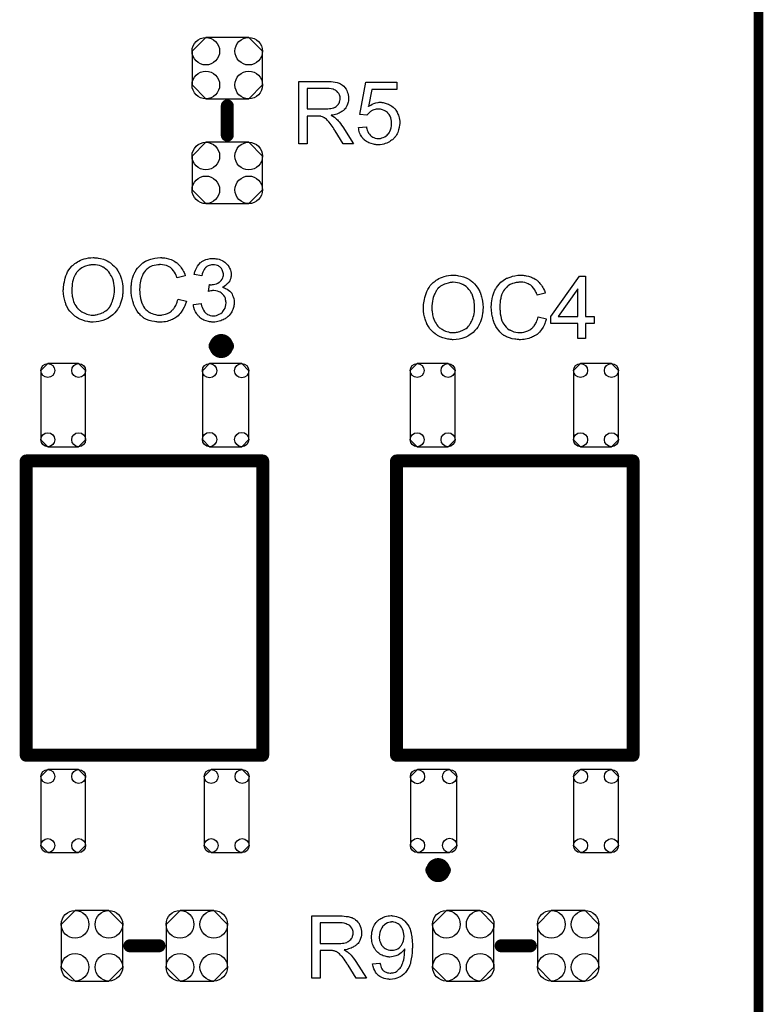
# Model space of a CAD drawing. Extents: x -0.07 to 0.95, y -0.15 to 2.1.
# Tile 10 of 11: x 0.5 to 0.95, y 0.96 to 1.56. Entities that reach past the tile are written whole.
import ezdxf

# ---------------------------------------------------------------- set-up
doc = ezdxf.new("R2010")
doc.units = 0
doc.layers.get('0').update_dxf_attribs({"linetype": 'CONTINUOUS'})
for name, color, linetype in [('gko', 6, 'CONTINUOUS'), ('gto', 2, 'CONTINUOUS'), ('gts', 1, 'CONTINUOUS')]:
    doc.layers.add(name, color=color, linetype=linetype)

# ---------------------------------------------------------------- blocks, each defined once
blk = doc.blocks.new('D79')
at = {"const_width": 0.00395}
blk.add_lwpolyline([(-0.001975, 0, 1), (0.001975, 0, 1)], format="xyb", close=True, dxfattribs=at)
blk = doc.blocks.new('D13')
at = {"const_width": 0.004}
blk.add_lwpolyline([(-0.002, 0, 1), (0.002, 0, 1)], format="xyb", close=True, dxfattribs=at)
blk = doc.blocks.new('D82')
blk.add_lwpolyline([(-0.0189, 0.0132), (-0.0189, -0.0132), (-0.0104, -0.0217), (0.0104, -0.0217), (0.0189, -0.0132), (0.0189, 0.0132), (0.0104, 0.0217), (-0.0104, 0.0217)], close=True)
for centre in [(-0.0104, 0.0132), (0.0104, 0.0132), (-0.0104, -0.0132), (0.0104, -0.0132)]:
    blk.add_circle(centre, 0.0085)
blk = doc.blocks.new('D84')
blk.add_lwpolyline([(-0.0132, -0.0189), (0.0132, -0.0189), (0.0217, -0.0104), (0.0217, 0.0104), (0.0132, 0.0189), (-0.0132, 0.0189), (-0.0217, 0.0104), (-0.0217, -0.0104)], close=True)
for centre in [(-0.0132, 0.0104), (0.0132, 0.0104), (-0.0132, -0.0104), (0.0132, -0.0104)]:
    blk.add_circle(centre, 0.0085)
blk = doc.blocks.new('D87')
blk.add_lwpolyline([(0.0138, -0.0213), (0.0138, 0.0213), (0.0095, 0.0256), (-0.0095, 0.0256), (-0.0138, 0.0213), (-0.0138, -0.0213), (-0.0095, -0.0256), (0.0095, -0.0256)], close=True)
for centre in [(-0.0095, 0.0213), (0.0095, 0.0213), (-0.0095, -0.0213), (0.0095, -0.0213)]:
    blk.add_circle(centre, 0.0043)
blk = doc.blocks.new('D88')
blk.add_lwpolyline([(0.0143, -0.0212), (0.0143, 0.0212), (0.0099, 0.0256), (-0.0099, 0.0256), (-0.0143, 0.0212), (-0.0143, -0.0212), (-0.0099, -0.0256), (0.0099, -0.0256)], close=True)
for centre in [(-0.0099, 0.0212), (0.0099, 0.0212), (-0.0099, -0.0212), (0.0099, -0.0212)]:
    blk.add_circle(centre, 0.0044)

msp = doc.modelspace()

# ---------------------------------------------------------------- linework, layer by layer
at = {"layer": 'gko', "color": 6, "const_width": 0.006}
msp.add_lwpolyline([(0.95, -0.05), (0.95, 2.01)], dxfattribs=at)
at = {"layer": 'gto', "color": 2}
for points in [[(0.6853, 1.5254), (0.6858, 1.5254), (0.6869, 1.5253), (0.6881, 1.5251), (0.6895, 1.525), (0.6907, 1.5247), (0.6913, 1.5245), (0.6918, 1.5244), (0.6919, 1.5244), (0.6919, 1.5243), (0.6923, 1.5241), (0.6928, 1.5239), (0.6934, 1.5235), (0.694, 1.523), (0.6948, 1.5224), (0.6954, 1.5216), (0.6961, 1.5207), (0.6961, 1.5206), (0.6961, 1.5206), (0.6964, 1.5202), (0.6966, 1.5197), (0.6969, 1.519), (0.6972, 1.5181), (0.6975, 1.5171), (0.6976, 1.5161), (0.6977, 1.5149), (0.6977, 1.5149), (0.6977, 1.5148), (0.6977, 1.5145), (0.6976, 1.5143), (0.6976, 1.5139), (0.6976, 1.5135), (0.6974, 1.5125), (0.697, 1.5114), (0.6966, 1.5103), (0.6959, 1.5091), (0.6955, 1.5085), (0.695, 1.508), (0.695, 1.5079), (0.6949, 1.5079), (0.6948, 1.5077), (0.6945, 1.5075), (0.6942, 1.5073), (0.6939, 1.5071), (0.6935, 1.5068), (0.693, 1.5065), (0.6925, 1.5062), (0.6919, 1.5059), (0.6912, 1.5056), (0.6905, 1.5053), (0.6896, 1.5051), (0.6888, 1.5048), (0.6879, 1.5046), (0.6869, 1.5045), (0.687, 1.5044), (0.6872, 1.5043), (0.6875, 1.5041), (0.688, 1.5039), (0.689, 1.5033), (0.6895, 1.5029), (0.6899, 1.5025), (0.69, 1.5024), (0.6903, 1.5022), (0.6908, 1.5017), (0.6913, 1.5012), (0.6919, 1.5004), (0.6926, 1.4995), (0.6934, 1.4985), (0.6941, 1.4974), (0.7007, 1.487), (0.6944, 1.487), (0.6894, 1.495), (0.6894, 1.495), (0.6893, 1.4952), (0.6891, 1.4953), (0.689, 1.4955), (0.6886, 1.4962), (0.6881, 1.4969), (0.6875, 1.4978), (0.6869, 1.4987), (0.6863, 1.4995), (0.6857, 1.5003), (0.6856, 1.5003), (0.6855, 1.5005), (0.6852, 1.5009), (0.6848, 1.5013), (0.684, 1.5021), (0.6835, 1.5025), (0.6831, 1.5028), (0.683, 1.5029), (0.6829, 1.5029), (0.6827, 1.503), (0.6824, 1.5032), (0.682, 1.5034), (0.6817, 1.5035), (0.6808, 1.5038), (0.6807, 1.5038), (0.6806, 1.5039), (0.6804, 1.5039), (0.6801, 1.5039), (0.6797, 1.504), (0.6793, 1.504), (0.6787, 1.504), (0.6721, 1.504), (0.6721, 1.487), (0.667, 1.487), (0.667, 1.5254), (0.6848, 1.5254), (0.6853, 1.5254)], [(0.7274, 1.5204), (0.712, 1.5204), (0.71, 1.51), (0.71, 1.5101), (0.7101, 1.5101), (0.7103, 1.5103), (0.7106, 1.5104), (0.7109, 1.5106), (0.7113, 1.5108), (0.7122, 1.5113), (0.7133, 1.5117), (0.7145, 1.5121), (0.7158, 1.5124), (0.7165, 1.5125), (0.7177, 1.5125), (0.7181, 1.5124), (0.7185, 1.5124), (0.719, 1.5123), (0.7196, 1.5122), (0.7202, 1.512), (0.7215, 1.5116), (0.7222, 1.5114), (0.7229, 1.511), (0.7237, 1.5106), (0.7244, 1.5101), (0.7251, 1.5096), (0.7257, 1.509), (0.7258, 1.5089), (0.7259, 1.5088), (0.7261, 1.5086), (0.7263, 1.5084), (0.7266, 1.508), (0.7268, 1.5076), (0.7272, 1.5071), (0.7275, 1.5065), (0.7278, 1.5059), (0.7281, 1.5053), (0.7284, 1.5045), (0.7287, 1.5037), (0.7289, 1.5029), (0.729, 1.5019), (0.7292, 1.501), (0.7292, 1.5), (0.7292, 1.4999), (0.7292, 1.4998), (0.7292, 1.4995), (0.7292, 1.4991), (0.7291, 1.4987), (0.729, 1.4982), (0.7289, 1.4975), (0.7288, 1.4969), (0.7285, 1.4955), (0.7279, 1.494), (0.7276, 1.4932), (0.7272, 1.4925), (0.7267, 1.4917), (0.7262, 1.491), (0.7261, 1.4909), (0.726, 1.4908), (0.7258, 1.4906), (0.7255, 1.4903), (0.7251, 1.4899), (0.7247, 1.4895), (0.7241, 1.4891), (0.7235, 1.4887), (0.7228, 1.4882), (0.7221, 1.4878), (0.7212, 1.4874), (0.7203, 1.4871), (0.7194, 1.4868), (0.7183, 1.4866), (0.7172, 1.4864), (0.7161, 1.4863), (0.7156, 1.4863), (0.7152, 1.4864), (0.7147, 1.4864), (0.7142, 1.4865), (0.7136, 1.4866), (0.713, 1.4867), (0.7116, 1.4871), (0.7102, 1.4876), (0.7095, 1.4879), (0.7088, 1.4883), (0.7081, 1.4887), (0.7075, 1.4892), (0.7074, 1.4893), (0.7073, 1.4893), (0.7072, 1.4896), (0.707, 1.4898), (0.7067, 1.4901), (0.7064, 1.4904), (0.7061, 1.4908), (0.7058, 1.4913), (0.7055, 1.4918), (0.7051, 1.4924), (0.7045, 1.4938), (0.704, 1.4953), (0.7039, 1.4962), (0.7037, 1.497), (0.7087, 1.4974), (0.7087, 1.4974), (0.7087, 1.4973), (0.7087, 1.4971), (0.7088, 1.4968), (0.709, 1.4962), (0.7092, 1.4954), (0.7095, 1.4945), (0.71, 1.4936), (0.7105, 1.4928), (0.7112, 1.492), (0.7113, 1.4919), (0.7115, 1.4917), (0.712, 1.4914), (0.7126, 1.4911), (0.7132, 1.4908), (0.7141, 1.4905), (0.715, 1.4903), (0.7161, 1.4902), (0.7164, 1.4902), (0.7166, 1.4903), (0.7173, 1.4903), (0.7181, 1.4906), (0.719, 1.4908), (0.7199, 1.4913), (0.7209, 1.4919), (0.7214, 1.4923), (0.7218, 1.4928), (0.7219, 1.4928), (0.7219, 1.4929), (0.7221, 1.493), (0.7222, 1.4932), (0.7226, 1.4938), (0.7231, 1.4946), (0.7234, 1.4955), (0.7238, 1.4967), (0.7241, 1.4981), (0.7242, 1.4988), (0.7242, 1.4996), (0.7242, 1.4997), (0.7242, 1.4998), (0.7242, 1.5), (0.7242, 1.5003), (0.7242, 1.5006), (0.7241, 1.501), (0.7239, 1.5019), (0.7237, 1.5029), (0.7233, 1.504), (0.7227, 1.505), (0.7219, 1.5059), (0.7219, 1.506), (0.7218, 1.506), (0.7216, 1.5063), (0.7211, 1.5067), (0.7204, 1.5071), (0.7195, 1.5075), (0.7185, 1.5079), (0.7173, 1.5082), (0.7167, 1.5083), (0.7156, 1.5083), (0.7152, 1.5083), (0.7146, 1.5082), (0.714, 1.508), (0.7133, 1.5079), (0.7126, 1.5076), (0.7118, 1.5073), (0.7118, 1.5072), (0.7116, 1.5071), (0.7112, 1.5068), (0.7108, 1.5065), (0.7103, 1.5061), (0.7099, 1.5056), (0.7094, 1.5051), (0.709, 1.5045), (0.7046, 1.5051), (0.7083, 1.5249), (0.7274, 1.5249), (0.7274, 1.5204)], [(0.6842, 1.5211), (0.6721, 1.5211), (0.6721, 1.5084), (0.6835, 1.5084), (0.6842, 1.5085), (0.685, 1.5085), (0.6859, 1.5086), (0.6868, 1.5087), (0.6876, 1.5089), (0.6884, 1.5091), (0.6885, 1.5091), (0.6888, 1.5093), (0.6891, 1.5094), (0.6895, 1.5096), (0.69, 1.51), (0.6905, 1.5104), (0.691, 1.5109), (0.6914, 1.5114), (0.6915, 1.5115), (0.6916, 1.5117), (0.6918, 1.512), (0.692, 1.5125), (0.6921, 1.513), (0.6923, 1.5135), (0.6924, 1.5142), (0.6925, 1.5149), (0.6925, 1.5149), (0.6925, 1.515), (0.6924, 1.5153), (0.6924, 1.5158), (0.6923, 1.5165), (0.692, 1.5171), (0.6916, 1.5179), (0.6911, 1.5186), (0.6905, 1.5194), (0.6904, 1.5194), (0.6901, 1.5196), (0.6896, 1.5199), (0.6889, 1.5202), (0.6881, 1.5206), (0.687, 1.5209), (0.6857, 1.5211), (0.6842, 1.5211)], [(0.5413, 1.4168), (0.5418, 1.4168), (0.5423, 1.4168), (0.5429, 1.4167), (0.5436, 1.4166), (0.545, 1.4163), (0.5467, 1.4158), (0.5483, 1.4152), (0.5491, 1.4148), (0.55, 1.4143), (0.55, 1.4143), (0.5501, 1.4142), (0.5504, 1.4141), (0.5507, 1.4139), (0.551, 1.4136), (0.5515, 1.4133), (0.5524, 1.4125), (0.5534, 1.4115), (0.5545, 1.4103), (0.5556, 1.4088), (0.5565, 1.4072), (0.5565, 1.4072), (0.5566, 1.407), (0.5567, 1.4068), (0.5568, 1.4064), (0.557, 1.406), (0.5572, 1.4055), (0.5574, 1.4049), (0.5576, 1.4042), (0.5578, 1.4035), (0.558, 1.4027), (0.5582, 1.4018), (0.5584, 1.401), (0.5586, 1.399), (0.5587, 1.3969), (0.5587, 1.3968), (0.5587, 1.3966), (0.5587, 1.3963), (0.5587, 1.3959), (0.5587, 1.3954), (0.5586, 1.3948), (0.5585, 1.3941), (0.5585, 1.3934), (0.5582, 1.3918), (0.5577, 1.39), (0.5571, 1.3882), (0.5568, 1.3874), (0.5564, 1.3865), (0.5564, 1.3864), (0.5562, 1.3862), (0.5561, 1.386), (0.5559, 1.3857), (0.5557, 1.3853), (0.5554, 1.3849), (0.5546, 1.3839), (0.5537, 1.3828), (0.5526, 1.3816), (0.5512, 1.3805), (0.5497, 1.3795), (0.5496, 1.3795), (0.5495, 1.3794), (0.5493, 1.3793), (0.5489, 1.3791), (0.5485, 1.3789), (0.5481, 1.3788), (0.5475, 1.3785), (0.5469, 1.3783), (0.5463, 1.3781), (0.5455, 1.3779), (0.5439, 1.3775), (0.5422, 1.3773), (0.5404, 1.3771), (0.5398, 1.3771), (0.5395, 1.3772), (0.539, 1.3772), (0.5384, 1.3773), (0.5378, 1.3774), (0.5371, 1.3775), (0.5356, 1.3778), (0.534, 1.3783), (0.5323, 1.3789), (0.5315, 1.3793), (0.5307, 1.3798), (0.5306, 1.3798), (0.5305, 1.3799), (0.5303, 1.38), (0.5299, 1.3803), (0.5296, 1.3805), (0.5292, 1.3808), (0.5283, 1.3816), (0.5272, 1.3826), (0.5261, 1.3839), (0.5251, 1.3852), (0.5242, 1.3869), (0.5242, 1.3869), (0.5241, 1.3871), (0.5239, 1.3873), (0.5238, 1.3876), (0.5237, 1.3881), (0.5235, 1.3886), (0.5233, 1.3891), (0.5231, 1.3897), (0.5229, 1.3905), (0.5227, 1.3912), (0.5223, 1.3929), (0.5221, 1.3946), (0.522, 1.3965), (0.522, 1.3965), (0.522, 1.3966), (0.522, 1.3969), (0.5221, 1.3974), (0.5221, 1.3981), (0.5222, 1.3988), (0.5223, 1.3998), (0.5224, 1.4008), (0.5227, 1.402), (0.5229, 1.4031), (0.5232, 1.4043), (0.5237, 1.4056), (0.5242, 1.4068), (0.5247, 1.4081), (0.5254, 1.4093), (0.5262, 1.4104), (0.5271, 1.4114), (0.5272, 1.4115), (0.5273, 1.4117), (0.5277, 1.4119), (0.5281, 1.4123), (0.5285, 1.4127), (0.5292, 1.4132), (0.5299, 1.4137), (0.5307, 1.4142), (0.5316, 1.4147), (0.5326, 1.4152), (0.5337, 1.4156), (0.5349, 1.4161), (0.5362, 1.4164), (0.5375, 1.4167), (0.5389, 1.4168), (0.5404, 1.4169), (0.5409, 1.4169), (0.5413, 1.4168)], [(0.5828, 1.4168), (0.5833, 1.4168), (0.5839, 1.4167), (0.5845, 1.4167), (0.5853, 1.4165), (0.5868, 1.4162), (0.5884, 1.4157), (0.5893, 1.4153), (0.59, 1.4149), (0.5908, 1.4144), (0.5916, 1.4139), (0.5917, 1.4139), (0.5918, 1.4138), (0.592, 1.4137), (0.5923, 1.4134), (0.5925, 1.4131), (0.5929, 1.4127), (0.5933, 1.4123), (0.5938, 1.4118), (0.5942, 1.4113), (0.5946, 1.4106), (0.5951, 1.4099), (0.5956, 1.4092), (0.596, 1.4084), (0.5964, 1.4076), (0.5968, 1.4067), (0.5971, 1.4057), (0.5921, 1.4045), (0.5921, 1.4046), (0.592, 1.4047), (0.5919, 1.4049), (0.5918, 1.4052), (0.5917, 1.4055), (0.5915, 1.4059), (0.5911, 1.4068), (0.5905, 1.4078), (0.5899, 1.4088), (0.589, 1.4098), (0.5882, 1.4106), (0.588, 1.4107), (0.5877, 1.4109), (0.5872, 1.4112), (0.5864, 1.4116), (0.5855, 1.4119), (0.5844, 1.4123), (0.5832, 1.4125), (0.5818, 1.4126), (0.5813, 1.4126), (0.5811, 1.4125), (0.5807, 1.4125), (0.5802, 1.4124), (0.5792, 1.4123), (0.578, 1.4121), (0.5768, 1.4117), (0.5755, 1.4111), (0.5743, 1.4104), (0.5743, 1.4104), (0.5742, 1.4103), (0.5738, 1.41), (0.5733, 1.4096), (0.5727, 1.4089), (0.572, 1.4081), (0.5713, 1.4071), (0.5707, 1.4059), (0.5702, 1.4047), (0.5702, 1.4046), (0.5701, 1.4045), (0.5701, 1.4043), (0.57, 1.4041), (0.5699, 1.4037), (0.5698, 1.4033), (0.5696, 1.4024), (0.5694, 1.4013), (0.5692, 1.4001), (0.5691, 1.3987), (0.569, 1.3973), (0.569, 1.3972), (0.569, 1.3971), (0.569, 1.3968), (0.569, 1.3965), (0.5691, 1.3961), (0.5691, 1.3956), (0.5691, 1.395), (0.5692, 1.3944), (0.5693, 1.3931), (0.5696, 1.3916), (0.57, 1.3902), (0.5704, 1.3887), (0.5704, 1.3887), (0.5705, 1.3886), (0.5706, 1.3884), (0.5707, 1.3881), (0.571, 1.3875), (0.5715, 1.3867), (0.5721, 1.3858), (0.5729, 1.3849), (0.5738, 1.384), (0.5748, 1.3832), (0.5749, 1.3832), (0.575, 1.3832), (0.5752, 1.3831), (0.5754, 1.383), (0.5757, 1.3829), (0.576, 1.3827), (0.5768, 1.3824), (0.5778, 1.382), (0.5789, 1.3818), (0.5801, 1.3815), (0.5814, 1.3815), (0.5818, 1.3815), (0.5821, 1.3815), (0.5825, 1.3815), (0.5829, 1.3816), (0.5839, 1.3818), (0.585, 1.3821), (0.5862, 1.3825), (0.5874, 1.3831), (0.588, 1.3835), (0.5886, 1.3839), (0.5887, 1.384), (0.5887, 1.384), (0.5889, 1.3842), (0.5891, 1.3844), (0.5893, 1.3846), (0.5896, 1.385), (0.5899, 1.3853), (0.5902, 1.3857), (0.5905, 1.3862), (0.5909, 1.3868), (0.5913, 1.3874), (0.5916, 1.388), (0.5919, 1.3887), (0.5922, 1.3895), (0.5924, 1.3904), (0.5927, 1.3912), (0.5978, 1.39), (0.5978, 1.3899), (0.5977, 1.3897), (0.5976, 1.3894), (0.5974, 1.3889), (0.5973, 1.3884), (0.597, 1.3878), (0.5968, 1.3871), (0.5964, 1.3864), (0.5956, 1.3849), (0.5946, 1.3833), (0.594, 1.3825), (0.5934, 1.3818), (0.5928, 1.3811), (0.592, 1.3804), (0.5919, 1.3804), (0.5918, 1.3803), (0.5915, 1.3801), (0.5913, 1.3799), (0.5908, 1.3796), (0.5904, 1.3794), (0.5898, 1.3791), (0.5892, 1.3788), (0.5884, 1.3785), (0.5877, 1.3782), (0.5868, 1.3779), (0.5859, 1.3776), (0.585, 1.3774), (0.584, 1.3773), (0.5829, 1.3772), (0.5818, 1.3771), (0.5812, 1.3771), (0.5808, 1.3772), (0.5803, 1.3772), (0.5797, 1.3773), (0.579, 1.3774), (0.5782, 1.3775), (0.5766, 1.3778), (0.5749, 1.3782), (0.5733, 1.3788), (0.5725, 1.3792), (0.5717, 1.3796), (0.5717, 1.3797), (0.5716, 1.3798), (0.5713, 1.3799), (0.5711, 1.3801), (0.5708, 1.3804), (0.5704, 1.3807), (0.57, 1.3811), (0.5695, 1.3815), (0.5691, 1.382), (0.5686, 1.3825), (0.5676, 1.3838), (0.5666, 1.3853), (0.5658, 1.387), (0.5658, 1.387), (0.5657, 1.3872), (0.5656, 1.3875), (0.5655, 1.3878), (0.5653, 1.3882), (0.5652, 1.3888), (0.565, 1.3894), (0.5648, 1.3901), (0.5646, 1.3908), (0.5644, 1.3916), (0.5641, 1.3934), (0.5639, 1.3953), (0.5638, 1.3973), (0.5638, 1.3973), (0.5638, 1.3976), (0.5638, 1.3979), (0.5638, 1.3983), (0.5638, 1.3988), (0.5639, 1.3994), (0.564, 1.4001), (0.5641, 1.4008), (0.5643, 1.4025), (0.5647, 1.4042), (0.5653, 1.406), (0.5661, 1.4077), (0.5661, 1.4078), (0.5662, 1.4079), (0.5663, 1.4082), (0.5665, 1.4084), (0.5667, 1.4088), (0.567, 1.4093), (0.5677, 1.4103), (0.5687, 1.4114), (0.5698, 1.4125), (0.5711, 1.4136), (0.5726, 1.4146), (0.5726, 1.4146), (0.5728, 1.4147), (0.573, 1.4148), (0.5733, 1.4149), (0.5737, 1.4151), (0.5742, 1.4153), (0.5747, 1.4155), (0.5753, 1.4157), (0.576, 1.4159), (0.5767, 1.4162), (0.5783, 1.4165), (0.5801, 1.4168), (0.5819, 1.4169), (0.5824, 1.4169), (0.5828, 1.4168)], [(0.6153, 1.4163), (0.616, 1.4162), (0.6169, 1.4161), (0.6179, 1.4158), (0.6189, 1.4154), (0.6199, 1.415), (0.62, 1.415), (0.62, 1.4149), (0.6203, 1.4148), (0.6208, 1.4144), (0.6214, 1.4141), (0.6221, 1.4135), (0.6227, 1.4129), (0.6234, 1.4122), (0.624, 1.4113), (0.624, 1.4112), (0.6242, 1.4109), (0.6244, 1.4104), (0.6247, 1.4098), (0.625, 1.4091), (0.6252, 1.4083), (0.6253, 1.4073), (0.6254, 1.4064), (0.6254, 1.4063), (0.6254, 1.4059), (0.6253, 1.4055), (0.6252, 1.4049), (0.6251, 1.4042), (0.6248, 1.4034), (0.6245, 1.4026), (0.624, 1.4018), (0.624, 1.4017), (0.6238, 1.4015), (0.6235, 1.4011), (0.623, 1.4007), (0.6225, 1.4002), (0.6218, 1.3996), (0.621, 1.3991), (0.6201, 1.3986), (0.6201, 1.3986), (0.6202, 1.3986), (0.6204, 1.3985), (0.6206, 1.3985), (0.6212, 1.3982), (0.622, 1.3979), (0.6229, 1.3975), (0.6238, 1.3969), (0.6246, 1.3962), (0.6254, 1.3953), (0.6255, 1.3952), (0.6257, 1.3949), (0.626, 1.3944), (0.6263, 1.3936), (0.6267, 1.3927), (0.627, 1.3917), (0.6272, 1.3905), (0.6273, 1.3891), (0.6273, 1.3891), (0.6273, 1.3889), (0.6273, 1.3886), (0.6272, 1.3883), (0.6272, 1.3879), (0.6271, 1.3874), (0.627, 1.3868), (0.6268, 1.3862), (0.6264, 1.3849), (0.6261, 1.3841), (0.6257, 1.3835), (0.6253, 1.3828), (0.6248, 1.382), (0.6242, 1.3813), (0.6236, 1.3806), (0.6235, 1.3806), (0.6234, 1.3805), (0.6232, 1.3803), (0.6229, 1.3801), (0.6226, 1.3798), (0.6221, 1.3795), (0.6216, 1.3792), (0.621, 1.3789), (0.6204, 1.3786), (0.6197, 1.3783), (0.619, 1.378), (0.6181, 1.3777), (0.6172, 1.3775), (0.6163, 1.3773), (0.6154, 1.3772), (0.6143, 1.3771), (0.6138, 1.3771), (0.6135, 1.3772), (0.613, 1.3773), (0.6125, 1.3773), (0.612, 1.3774), (0.6114, 1.3775), (0.61, 1.3779), (0.6086, 1.3784), (0.6079, 1.3788), (0.6072, 1.3791), (0.6066, 1.3796), (0.6059, 1.3801), (0.6059, 1.3802), (0.6058, 1.3803), (0.6056, 1.3805), (0.6054, 1.3807), (0.6051, 1.381), (0.6049, 1.3814), (0.6045, 1.3818), (0.6042, 1.3823), (0.6039, 1.3828), (0.6035, 1.3834), (0.6029, 1.3847), (0.6024, 1.3862), (0.6023, 1.3871), (0.6021, 1.388), (0.6069, 1.3886), (0.6069, 1.3885), (0.6069, 1.3884), (0.607, 1.3882), (0.607, 1.3879), (0.6071, 1.3876), (0.6072, 1.3872), (0.6075, 1.3864), (0.6079, 1.3854), (0.6084, 1.3844), (0.6089, 1.3835), (0.6096, 1.3828), (0.6097, 1.3827), (0.6099, 1.3825), (0.6104, 1.3822), (0.6109, 1.3819), (0.6116, 1.3816), (0.6124, 1.3813), (0.6134, 1.3811), (0.6144, 1.381), (0.6147, 1.381), (0.6149, 1.3811), (0.6155, 1.3811), (0.6163, 1.3813), (0.6172, 1.3816), (0.6181, 1.382), (0.6191, 1.3825), (0.62, 1.3833), (0.6201, 1.3834), (0.6203, 1.3837), (0.6207, 1.3842), (0.6211, 1.3849), (0.6216, 1.3857), (0.6219, 1.3867), (0.6222, 1.3878), (0.6223, 1.389), (0.6223, 1.3891), (0.6223, 1.3892), (0.6223, 1.3894), (0.6222, 1.3896), (0.6222, 1.3902), (0.622, 1.3909), (0.6218, 1.3918), (0.6214, 1.3927), (0.6208, 1.3936), (0.6201, 1.3944), (0.62, 1.3945), (0.6197, 1.3947), (0.6193, 1.3951), (0.6187, 1.3955), (0.6179, 1.3958), (0.617, 1.3962), (0.6159, 1.3964), (0.6147, 1.3965), (0.6142, 1.3965), (0.6139, 1.3965), (0.6134, 1.3964), (0.6128, 1.3963), (0.6121, 1.3962), (0.6114, 1.396), (0.612, 1.4002), (0.6122, 1.4002), (0.6125, 1.4001), (0.6132, 1.4001), (0.6138, 1.4002), (0.6145, 1.4003), (0.6154, 1.4005), (0.6163, 1.4008), (0.6172, 1.4012), (0.6181, 1.4017), (0.6182, 1.4017), (0.6182, 1.4017), (0.6185, 1.402), (0.6189, 1.4023), (0.6193, 1.4028), (0.6198, 1.4036), (0.6202, 1.4044), (0.6205, 1.4053), (0.6206, 1.4059), (0.6206, 1.4065), (0.6206, 1.4066), (0.6206, 1.4066), (0.6206, 1.4069), (0.6205, 1.4074), (0.6203, 1.408), (0.6201, 1.4087), (0.6198, 1.4094), (0.6194, 1.4101), (0.6188, 1.4108), (0.6187, 1.4108), (0.6185, 1.4111), (0.6181, 1.4113), (0.6176, 1.4117), (0.6169, 1.4119), (0.6161, 1.4122), (0.6152, 1.4124), (0.6142, 1.4125), (0.6138, 1.4125), (0.6133, 1.4124), (0.6126, 1.4123), (0.6119, 1.4121), (0.6112, 1.4118), (0.6104, 1.4113), (0.6097, 1.4108), (0.6096, 1.4107), (0.6094, 1.4104), (0.6091, 1.4101), (0.6087, 1.4095), (0.6083, 1.4088), (0.6079, 1.4079), (0.6076, 1.4068), (0.6074, 1.4056), (0.6026, 1.4064), (0.6026, 1.4065), (0.6027, 1.4067), (0.6028, 1.4069), (0.6028, 1.4072), (0.6029, 1.4076), (0.6031, 1.4081), (0.6034, 1.4091), (0.604, 1.4103), (0.6046, 1.4116), (0.6055, 1.4127), (0.6065, 1.4138), (0.6066, 1.4138), (0.6067, 1.4139), (0.6069, 1.414), (0.6071, 1.4142), (0.6074, 1.4144), (0.6077, 1.4146), (0.6081, 1.4148), (0.6086, 1.4151), (0.6097, 1.4156), (0.611, 1.416), (0.6125, 1.4163), (0.6133, 1.4164), (0.6147, 1.4164), (0.6153, 1.4163)], [(0.5404, 1.4125), (0.5399, 1.4125), (0.5395, 1.4124), (0.539, 1.4124), (0.5385, 1.4123), (0.5379, 1.4122), (0.5372, 1.4121), (0.5358, 1.4116), (0.535, 1.4113), (0.5342, 1.4109), (0.5334, 1.4105), (0.5326, 1.41), (0.5318, 1.4094), (0.5311, 1.4088), (0.531, 1.4087), (0.5309, 1.4086), (0.5308, 1.4084), (0.5305, 1.4081), (0.5302, 1.4077), (0.5299, 1.4072), (0.5295, 1.4066), (0.5292, 1.4058), (0.5288, 1.4051), (0.5284, 1.4041), (0.5281, 1.4031), (0.5278, 1.402), (0.5275, 1.4008), (0.5274, 1.3994), (0.5273, 1.398), (0.5272, 1.3964), (0.5272, 1.3963), (0.5272, 1.3961), (0.5272, 1.3957), (0.5273, 1.3952), (0.5273, 1.3947), (0.5274, 1.394), (0.5275, 1.3932), (0.5277, 1.3925), (0.5281, 1.3907), (0.5284, 1.3898), (0.5288, 1.3889), (0.5292, 1.388), (0.5297, 1.3871), (0.5303, 1.3862), (0.5309, 1.3855), (0.531, 1.3854), (0.5311, 1.3853), (0.5313, 1.3851), (0.5316, 1.3849), (0.532, 1.3845), (0.5324, 1.3842), (0.5329, 1.3839), (0.5335, 1.3835), (0.5342, 1.3831), (0.5349, 1.3828), (0.5357, 1.3824), (0.5365, 1.3821), (0.5374, 1.3819), (0.5383, 1.3816), (0.5393, 1.3815), (0.5403, 1.3815), (0.5406, 1.3815), (0.5409, 1.3815), (0.5413, 1.3815), (0.5418, 1.3816), (0.5423, 1.3817), (0.543, 1.3818), (0.5436, 1.382), (0.5444, 1.3822), (0.5451, 1.3825), (0.546, 1.3828), (0.5468, 1.3831), (0.5475, 1.3836), (0.5483, 1.3841), (0.5491, 1.3847), (0.5498, 1.3855), (0.5499, 1.3855), (0.55, 1.3856), (0.5501, 1.3859), (0.5504, 1.3862), (0.5507, 1.3866), (0.551, 1.3871), (0.5513, 1.3877), (0.5517, 1.3884), (0.552, 1.3892), (0.5524, 1.3901), (0.5526, 1.391), (0.553, 1.392), (0.5532, 1.3931), (0.5534, 1.3944), (0.5535, 1.3956), (0.5535, 1.397), (0.5535, 1.397), (0.5535, 1.3972), (0.5535, 1.3974), (0.5535, 1.3977), (0.5535, 1.3981), (0.5535, 1.3986), (0.5534, 1.3991), (0.5533, 1.3997), (0.5531, 1.401), (0.5529, 1.4023), (0.5525, 1.4038), (0.5519, 1.4051), (0.5519, 1.4052), (0.5519, 1.4053), (0.5517, 1.4054), (0.5516, 1.4057), (0.5512, 1.4063), (0.5507, 1.4071), (0.5501, 1.408), (0.5493, 1.4089), (0.5483, 1.4098), (0.5473, 1.4106), (0.5472, 1.4106), (0.5471, 1.4107), (0.547, 1.4107), (0.5467, 1.4109), (0.5464, 1.411), (0.5461, 1.4112), (0.5453, 1.4116), (0.5443, 1.4119), (0.5431, 1.4122), (0.5418, 1.4124), (0.5404, 1.4125)], [(0.763, 1.406), (0.7635, 1.406), (0.764, 1.406), (0.7647, 1.4059), (0.7653, 1.4057), (0.7668, 1.4055), (0.7684, 1.405), (0.77, 1.4044), (0.7709, 1.404), (0.7717, 1.4035), (0.7718, 1.4035), (0.7719, 1.4034), (0.7721, 1.4032), (0.7724, 1.4031), (0.7728, 1.4028), (0.7732, 1.4025), (0.7742, 1.4017), (0.7752, 1.4007), (0.7763, 1.3995), (0.7773, 1.398), (0.7782, 1.3964), (0.7782, 1.3964), (0.7783, 1.3962), (0.7784, 1.396), (0.7785, 1.3956), (0.7788, 1.3952), (0.7789, 1.3947), (0.7792, 1.3941), (0.7794, 1.3934), (0.7795, 1.3927), (0.7798, 1.3919), (0.78, 1.391), (0.7801, 1.3901), (0.7804, 1.3882), (0.7805, 1.3861), (0.7805, 1.386), (0.7805, 1.3858), (0.7805, 1.3855), (0.7804, 1.3851), (0.7804, 1.3846), (0.7804, 1.384), (0.7803, 1.3833), (0.7802, 1.3826), (0.7799, 1.381), (0.7795, 1.3792), (0.7789, 1.3774), (0.7785, 1.3765), (0.7781, 1.3757), (0.7781, 1.3756), (0.778, 1.3754), (0.7779, 1.3752), (0.7777, 1.3749), (0.7774, 1.3745), (0.7772, 1.3741), (0.7764, 1.373), (0.7754, 1.3719), (0.7743, 1.3708), (0.773, 1.3697), (0.7714, 1.3687), (0.7714, 1.3687), (0.7713, 1.3686), (0.771, 1.3684), (0.7707, 1.3683), (0.7703, 1.3681), (0.7698, 1.3679), (0.7693, 1.3677), (0.7687, 1.3675), (0.768, 1.3673), (0.7673, 1.3671), (0.7657, 1.3667), (0.7639, 1.3664), (0.7621, 1.3663), (0.7616, 1.3663), (0.7612, 1.3664), (0.7607, 1.3664), (0.7602, 1.3665), (0.7596, 1.3666), (0.7588, 1.3667), (0.7573, 1.367), (0.7557, 1.3674), (0.7541, 1.3681), (0.7532, 1.3685), (0.7524, 1.3689), (0.7523, 1.369), (0.7522, 1.3691), (0.752, 1.3692), (0.7517, 1.3694), (0.7513, 1.3697), (0.751, 1.37), (0.75, 1.3708), (0.749, 1.3718), (0.7478, 1.373), (0.7469, 1.3744), (0.7459, 1.376), (0.7459, 1.3761), (0.7458, 1.3763), (0.7457, 1.3765), (0.7456, 1.3768), (0.7454, 1.3773), (0.7452, 1.3778), (0.745, 1.3783), (0.7449, 1.3789), (0.7446, 1.3797), (0.7444, 1.3804), (0.7441, 1.382), (0.7439, 1.3838), (0.7437, 1.3856), (0.7437, 1.3857), (0.7437, 1.3858), (0.7437, 1.3861), (0.7438, 1.3866), (0.7438, 1.3873), (0.7439, 1.388), (0.744, 1.389), (0.7442, 1.39), (0.7444, 1.3911), (0.7446, 1.3923), (0.745, 1.3935), (0.7454, 1.3947), (0.7459, 1.396), (0.7465, 1.3972), (0.7472, 1.3985), (0.748, 1.3996), (0.7488, 1.4006), (0.7489, 1.4007), (0.7491, 1.4009), (0.7494, 1.4011), (0.7498, 1.4015), (0.7503, 1.4019), (0.7509, 1.4024), (0.7516, 1.4029), (0.7525, 1.4034), (0.7533, 1.4039), (0.7543, 1.4044), (0.7555, 1.4048), (0.7566, 1.4052), (0.7579, 1.4056), (0.7592, 1.4059), (0.7606, 1.406), (0.7621, 1.4061), (0.7626, 1.4061), (0.763, 1.406)], [(0.7621, 1.4017), (0.7616, 1.4017), (0.7612, 1.4016), (0.7607, 1.4016), (0.7602, 1.4015), (0.7596, 1.4014), (0.7589, 1.4012), (0.7575, 1.4008), (0.7567, 1.4005), (0.756, 1.4001), (0.7551, 1.3997), (0.7543, 1.3992), (0.7536, 1.3986), (0.7528, 1.398), (0.7528, 1.3979), (0.7527, 1.3978), (0.7525, 1.3976), (0.7522, 1.3972), (0.752, 1.3969), (0.7516, 1.3964), (0.7513, 1.3957), (0.7509, 1.395), (0.7506, 1.3943), (0.7502, 1.3933), (0.7498, 1.3923), (0.7496, 1.3912), (0.7493, 1.39), (0.7491, 1.3886), (0.749, 1.3871), (0.749, 1.3856), (0.749, 1.3855), (0.749, 1.3853), (0.749, 1.3849), (0.749, 1.3844), (0.7491, 1.3839), (0.7492, 1.3832), (0.7493, 1.3824), (0.7494, 1.3817), (0.7498, 1.3799), (0.7502, 1.379), (0.7505, 1.378), (0.751, 1.3772), (0.7515, 1.3763), (0.752, 1.3754), (0.7527, 1.3747), (0.7527, 1.3746), (0.7528, 1.3745), (0.7531, 1.3743), (0.7533, 1.374), (0.7537, 1.3737), (0.7542, 1.3734), (0.7547, 1.373), (0.7552, 1.3727), (0.7559, 1.3723), (0.7566, 1.3719), (0.7574, 1.3716), (0.7582, 1.3713), (0.7591, 1.3711), (0.76, 1.3708), (0.761, 1.3707), (0.7621, 1.3707), (0.7623, 1.3707), (0.7626, 1.3707), (0.763, 1.3707), (0.7635, 1.3708), (0.7641, 1.3709), (0.7647, 1.371), (0.7654, 1.3712), (0.7662, 1.3714), (0.7669, 1.3717), (0.7677, 1.3719), (0.7685, 1.3723), (0.7693, 1.3728), (0.77, 1.3733), (0.7708, 1.3739), (0.7715, 1.3747), (0.7716, 1.3747), (0.7717, 1.3748), (0.7719, 1.3751), (0.7722, 1.3754), (0.7724, 1.3758), (0.7727, 1.3763), (0.773, 1.3769), (0.7734, 1.3776), (0.7738, 1.3784), (0.7741, 1.3793), (0.7744, 1.3802), (0.7747, 1.3812), (0.7749, 1.3823), (0.7751, 1.3835), (0.7752, 1.3848), (0.7753, 1.3861), (0.7753, 1.3862), (0.7753, 1.3864), (0.7753, 1.3866), (0.7753, 1.3869), (0.7752, 1.3873), (0.7752, 1.3878), (0.7752, 1.3883), (0.775, 1.3889), (0.7749, 1.3902), (0.7746, 1.3915), (0.7742, 1.393), (0.7737, 1.3943), (0.7737, 1.3944), (0.7736, 1.3945), (0.7735, 1.3946), (0.7734, 1.3949), (0.773, 1.3955), (0.7725, 1.3963), (0.7718, 1.3972), (0.771, 1.3981), (0.77, 1.399), (0.769, 1.3997), (0.7689, 1.3997), (0.7689, 1.3999), (0.7687, 1.3999), (0.7684, 1.4001), (0.7682, 1.4002), (0.7678, 1.4004), (0.767, 1.4007), (0.766, 1.4011), (0.7648, 1.4014), (0.7635, 1.4016), (0.7621, 1.4017)], [(0.8046, 1.406), (0.8051, 1.406), (0.8057, 1.4059), (0.8063, 1.4059), (0.807, 1.4057), (0.8085, 1.4054), (0.8102, 1.4049), (0.811, 1.4045), (0.8118, 1.4041), (0.8126, 1.4036), (0.8133, 1.4031), (0.8134, 1.4031), (0.8135, 1.403), (0.8137, 1.4029), (0.814, 1.4026), (0.8143, 1.4023), (0.8147, 1.4019), (0.8151, 1.4015), (0.8155, 1.401), (0.8159, 1.4005), (0.8164, 1.3998), (0.8169, 1.3991), (0.8173, 1.3984), (0.8177, 1.3976), (0.8182, 1.3967), (0.8185, 1.3959), (0.8188, 1.3949), (0.8138, 1.3937), (0.8138, 1.3938), (0.8138, 1.3939), (0.8137, 1.3941), (0.8136, 1.3944), (0.8134, 1.3947), (0.8133, 1.3951), (0.8128, 1.396), (0.8123, 1.397), (0.8116, 1.398), (0.8108, 1.399), (0.8099, 1.3998), (0.8098, 1.3999), (0.8095, 1.4001), (0.8089, 1.4004), (0.8082, 1.4008), (0.8072, 1.4011), (0.8062, 1.4015), (0.8049, 1.4017), (0.8035, 1.4017), (0.8031, 1.4017), (0.8028, 1.4017), (0.8024, 1.4017), (0.802, 1.4016), (0.8009, 1.4015), (0.7997, 1.4012), (0.7985, 1.4009), (0.7972, 1.4003), (0.7961, 1.3996), (0.796, 1.3996), (0.796, 1.3995), (0.7956, 1.3992), (0.7951, 1.3987), (0.7945, 1.3981), (0.7937, 1.3972), (0.7931, 1.3963), (0.7925, 1.3951), (0.7919, 1.3939), (0.7919, 1.3938), (0.7919, 1.3937), (0.7918, 1.3935), (0.7917, 1.3933), (0.7916, 1.3929), (0.7915, 1.3925), (0.7914, 1.3916), (0.7911, 1.3905), (0.7909, 1.3893), (0.7908, 1.3879), (0.7908, 1.3865), (0.7908, 1.3864), (0.7908, 1.3863), (0.7908, 1.386), (0.7908, 1.3856), (0.7908, 1.3853), (0.7908, 1.3848), (0.7909, 1.3842), (0.7909, 1.3836), (0.7911, 1.3823), (0.7914, 1.3808), (0.7917, 1.3794), (0.7921, 1.3779), (0.7921, 1.3779), (0.7922, 1.3778), (0.7923, 1.3776), (0.7924, 1.3773), (0.7927, 1.3767), (0.7932, 1.3759), (0.7939, 1.375), (0.7946, 1.374), (0.7955, 1.3732), (0.7966, 1.3724), (0.7966, 1.3724), (0.7967, 1.3724), (0.7969, 1.3723), (0.7971, 1.3722), (0.7974, 1.3721), (0.7977, 1.3719), (0.7985, 1.3716), (0.7995, 1.3712), (0.8006, 1.3709), (0.8019, 1.3707), (0.8031, 1.3707), (0.8035, 1.3707), (0.8038, 1.3707), (0.8042, 1.3707), (0.8046, 1.3708), (0.8056, 1.371), (0.8068, 1.3713), (0.808, 1.3717), (0.8092, 1.3723), (0.8098, 1.3727), (0.8103, 1.3731), (0.8104, 1.3732), (0.8105, 1.3732), (0.8106, 1.3734), (0.8108, 1.3735), (0.8111, 1.3738), (0.8113, 1.3742), (0.8117, 1.3745), (0.812, 1.3749), (0.8123, 1.3754), (0.8127, 1.376), (0.813, 1.3765), (0.8133, 1.3772), (0.8136, 1.3779), (0.8139, 1.3787), (0.8142, 1.3795), (0.8144, 1.3804), (0.8195, 1.3792), (0.8195, 1.3791), (0.8194, 1.3789), (0.8193, 1.3785), (0.8192, 1.3781), (0.819, 1.3776), (0.8188, 1.377), (0.8185, 1.3763), (0.8182, 1.3756), (0.8174, 1.374), (0.8164, 1.3725), (0.8158, 1.3717), (0.8152, 1.3709), (0.8145, 1.3703), (0.8137, 1.3696), (0.8137, 1.3696), (0.8136, 1.3694), (0.8133, 1.3693), (0.813, 1.3691), (0.8126, 1.3688), (0.8121, 1.3686), (0.8115, 1.3683), (0.8109, 1.368), (0.8102, 1.3677), (0.8094, 1.3674), (0.8086, 1.3671), (0.8077, 1.3668), (0.8067, 1.3666), (0.8057, 1.3665), (0.8047, 1.3664), (0.8036, 1.3663), (0.803, 1.3663), (0.8025, 1.3664), (0.802, 1.3664), (0.8014, 1.3664), (0.8007, 1.3666), (0.8, 1.3667), (0.7984, 1.3669), (0.7967, 1.3674), (0.795, 1.368), (0.7942, 1.3684), (0.7935, 1.3688), (0.7934, 1.3689), (0.7933, 1.3689), (0.7931, 1.3691), (0.7929, 1.3693), (0.7925, 1.3696), (0.7921, 1.3699), (0.7917, 1.3703), (0.7912, 1.3707), (0.7908, 1.3712), (0.7903, 1.3717), (0.7893, 1.373), (0.7884, 1.3745), (0.7875, 1.3762), (0.7875, 1.3762), (0.7874, 1.3764), (0.7874, 1.3767), (0.7872, 1.377), (0.7871, 1.3774), (0.7869, 1.378), (0.7867, 1.3786), (0.7865, 1.3793), (0.7864, 1.38), (0.7861, 1.3808), (0.7859, 1.3825), (0.7856, 1.3845), (0.7855, 1.3865), (0.7855, 1.3865), (0.7855, 1.3868), (0.7855, 1.3871), (0.7856, 1.3875), (0.7856, 1.388), (0.7856, 1.3886), (0.7857, 1.3893), (0.7858, 1.39), (0.7861, 1.3916), (0.7865, 1.3934), (0.787, 1.3952), (0.7878, 1.3969), (0.7879, 1.397), (0.7879, 1.3971), (0.788, 1.3974), (0.7883, 1.3976), (0.7885, 1.398), (0.7888, 1.3985), (0.7895, 1.3995), (0.7904, 1.4006), (0.7915, 1.4017), (0.7928, 1.4028), (0.7943, 1.4037), (0.7944, 1.4038), (0.7945, 1.4039), (0.7947, 1.404), (0.795, 1.4041), (0.7955, 1.4043), (0.7959, 1.4045), (0.7965, 1.4047), (0.7971, 1.4049), (0.7977, 1.4051), (0.7985, 1.4054), (0.8, 1.4057), (0.8018, 1.406), (0.8036, 1.4061), (0.8042, 1.4061), (0.8046, 1.406)], [(0.8436, 1.3805), (0.8489, 1.3805), (0.8489, 1.3762), (0.8436, 1.3762), (0.8436, 1.367), (0.8389, 1.367), (0.8389, 1.3762), (0.8222, 1.3762), (0.8222, 1.3805), (0.8398, 1.4054), (0.8436, 1.4054), (0.8436, 1.3805)], [(0.8389, 1.3977), (0.8268, 1.3805), (0.8389, 1.3805), (0.8389, 1.3977)], [(0.6933, 1.0114), (0.6938, 1.0114), (0.6949, 1.0113), (0.6961, 1.0111), (0.6975, 1.011), (0.6987, 1.0107), (0.6993, 1.0105), (0.6998, 1.0104), (0.6999, 1.0104), (0.6999, 1.0103), (0.7003, 1.0101), (0.7008, 1.0099), (0.7014, 1.0095), (0.702, 1.009), (0.7028, 1.0084), (0.7034, 1.0076), (0.7041, 1.0067), (0.7041, 1.0066), (0.7041, 1.0066), (0.7044, 1.0062), (0.7046, 1.0057), (0.7049, 1.005), (0.7052, 1.0041), (0.7055, 1.0031), (0.7056, 1.0021), (0.7057, 1.0009), (0.7057, 1.0009), (0.7057, 1.0007), (0.7057, 1.0005), (0.7056, 1.0002), (0.7056, 0.9999), (0.7056, 0.9995), (0.7054, 0.9985), (0.705, 0.9974), (0.7046, 0.9963), (0.7039, 0.9951), (0.7035, 0.9945), (0.703, 0.994), (0.703, 0.9939), (0.7029, 0.9939), (0.7028, 0.9937), (0.7025, 0.9935), (0.7023, 0.9933), (0.7019, 0.9931), (0.7015, 0.9928), (0.701, 0.9925), (0.7005, 0.9922), (0.6999, 0.9919), (0.6992, 0.9916), (0.6985, 0.9913), (0.6976, 0.9911), (0.6968, 0.9908), (0.6959, 0.9906), (0.6949, 0.9905), (0.695, 0.9904), (0.6952, 0.9903), (0.6955, 0.9901), (0.696, 0.9899), (0.697, 0.9893), (0.6975, 0.9889), (0.6979, 0.9885), (0.698, 0.9884), (0.6983, 0.9882), (0.6988, 0.9877), (0.6993, 0.9872), (0.6999, 0.9864), (0.7006, 0.9855), (0.7014, 0.9845), (0.7021, 0.9834), (0.7087, 0.973), (0.7024, 0.973), (0.6974, 0.981), (0.6974, 0.981), (0.6973, 0.9812), (0.6971, 0.9813), (0.697, 0.9815), (0.6966, 0.9822), (0.6961, 0.9829), (0.6955, 0.9838), (0.6949, 0.9847), (0.6943, 0.9855), (0.6937, 0.9863), (0.6936, 0.9863), (0.6935, 0.9865), (0.6932, 0.9869), (0.6928, 0.9873), (0.692, 0.9881), (0.6915, 0.9885), (0.6911, 0.9888), (0.691, 0.9889), (0.6909, 0.9889), (0.6907, 0.989), (0.6904, 0.9892), (0.69, 0.9894), (0.6897, 0.9895), (0.6888, 0.9898), (0.6887, 0.9898), (0.6886, 0.9899), (0.6884, 0.9899), (0.6881, 0.9899), (0.6877, 0.99), (0.6873, 0.99), (0.6867, 0.99), (0.6801, 0.99), (0.6801, 0.973), (0.675, 0.973), (0.675, 1.0114), (0.6928, 1.0114), (0.6933, 1.0114)], [(0.6922, 1.0071), (0.6801, 1.0071), (0.6801, 0.9944), (0.6915, 0.9944), (0.6922, 0.9945), (0.693, 0.9945), (0.6939, 0.9946), (0.6948, 0.9947), (0.6956, 0.9949), (0.6964, 0.9951), (0.6965, 0.9951), (0.6968, 0.9953), (0.6971, 0.9954), (0.6975, 0.9956), (0.698, 0.996), (0.6985, 0.9964), (0.699, 0.9969), (0.6994, 0.9974), (0.6995, 0.9975), (0.6996, 0.9977), (0.6998, 0.998), (0.7, 0.9985), (0.7001, 0.999), (0.7003, 0.9995), (0.7004, 1.0002), (0.7005, 1.0009), (0.7005, 1.0009), (0.7005, 1.001), (0.7004, 1.0013), (0.7004, 1.0018), (0.7003, 1.0025), (0.7, 1.0031), (0.6996, 1.0039), (0.6991, 1.0046), (0.6985, 1.0054), (0.6984, 1.0054), (0.6981, 1.0056), (0.6976, 1.0059), (0.6969, 1.0062), (0.6961, 1.0066), (0.695, 1.0069), (0.6937, 1.0071), (0.6922, 1.0071)], [(0.7245, 1.0115), (0.7247, 1.0115), (0.7251, 1.0115), (0.7261, 1.0113), (0.7271, 1.0111), (0.7283, 1.0107), (0.7294, 1.0102), (0.7306, 1.0095), (0.7307, 1.0095), (0.7307, 1.0094), (0.7309, 1.0093), (0.7311, 1.0091), (0.7317, 1.0087), (0.7324, 1.0081), (0.7331, 1.0072), (0.7339, 1.0062), (0.7347, 1.0051), (0.7353, 1.0037), (0.7353, 1.0037), (0.7354, 1.0036), (0.7355, 1.0034), (0.7356, 1.0031), (0.7357, 1.0027), (0.7359, 1.0022), (0.736, 1.0016), (0.7362, 1.001), (0.7363, 1.0003), (0.7365, 0.9995), (0.7366, 0.9986), (0.7367, 0.9976), (0.7368, 0.9966), (0.7369, 0.9955), (0.737, 0.9943), (0.737, 0.993), (0.737, 0.9929), (0.737, 0.9926), (0.737, 0.9923), (0.737, 0.9918), (0.7369, 0.9911), (0.7369, 0.9904), (0.7369, 0.9896), (0.7368, 0.9888), (0.7366, 0.9869), (0.7363, 0.9849), (0.7359, 0.983), (0.7357, 0.982), (0.7354, 0.9812), (0.7354, 0.9812), (0.7353, 0.981), (0.7352, 0.9808), (0.7351, 0.9805), (0.7349, 0.9802), (0.7347, 0.9797), (0.7342, 0.9788), (0.7335, 0.9777), (0.7327, 0.9766), (0.7317, 0.9756), (0.7306, 0.9746), (0.7306, 0.9746), (0.7304, 0.9745), (0.7303, 0.9744), (0.7301, 0.9743), (0.7297, 0.9741), (0.7294, 0.9739), (0.7289, 0.9737), (0.7285, 0.9735), (0.7274, 0.9731), (0.7262, 0.9727), (0.7248, 0.9724), (0.7232, 0.9723), (0.7228, 0.9723), (0.7225, 0.9724), (0.7221, 0.9724), (0.7217, 0.9724), (0.7206, 0.9727), (0.7195, 0.9729), (0.7182, 0.9734), (0.717, 0.974), (0.7164, 0.9744), (0.7158, 0.9748), (0.7158, 0.9749), (0.7157, 0.9749), (0.7156, 0.9751), (0.7154, 0.9753), (0.7152, 0.9756), (0.7149, 0.9759), (0.7143, 0.9767), (0.7138, 0.9777), (0.7132, 0.9789), (0.7128, 0.9803), (0.7125, 0.9819), (0.717, 0.9823), (0.717, 0.9822), (0.7171, 0.9821), (0.7171, 0.982), (0.7171, 0.9818), (0.7173, 0.9812), (0.7175, 0.9805), (0.7178, 0.9797), (0.7182, 0.9789), (0.7186, 0.9782), (0.7192, 0.9776), (0.7192, 0.9776), (0.7195, 0.9774), (0.7198, 0.9772), (0.7203, 0.9769), (0.7209, 0.9767), (0.7216, 0.9764), (0.7225, 0.9763), (0.7233, 0.9762), (0.7237, 0.9762), (0.7241, 0.9763), (0.7246, 0.9763), (0.7252, 0.9764), (0.7258, 0.9766), (0.7265, 0.9768), (0.7271, 0.9772), (0.7272, 0.9772), (0.7274, 0.9773), (0.7277, 0.9776), (0.7281, 0.9779), (0.7285, 0.9783), (0.7289, 0.9787), (0.7294, 0.9792), (0.7298, 0.9798), (0.7299, 0.9799), (0.73, 0.9802), (0.7302, 0.9805), (0.7304, 0.981), (0.7307, 0.9817), (0.731, 0.9825), (0.7313, 0.9834), (0.7316, 0.9844), (0.7316, 0.9844), (0.7316, 0.9845), (0.7316, 0.9847), (0.7317, 0.9849), (0.7318, 0.9854), (0.7319, 0.9862), (0.7321, 0.987), (0.7322, 0.988), (0.7322, 0.989), (0.7323, 0.9901), (0.7323, 0.9902), (0.7323, 0.9904), (0.7323, 0.9906), (0.7323, 0.9911), (0.7322, 0.991), (0.732, 0.9907), (0.7317, 0.9903), (0.7313, 0.9898), (0.7307, 0.9892), (0.7301, 0.9886), (0.7293, 0.988), (0.7284, 0.9874), (0.7283, 0.9874), (0.7279, 0.9872), (0.7274, 0.987), (0.7268, 0.9868), (0.726, 0.9865), (0.7251, 0.9863), (0.7241, 0.9861), (0.7231, 0.986), (0.7226, 0.986), (0.7223, 0.9861), (0.7218, 0.9862), (0.7214, 0.9862), (0.7208, 0.9863), (0.7203, 0.9865), (0.719, 0.9869), (0.7183, 0.9872), (0.7177, 0.9875), (0.717, 0.9879), (0.7163, 0.9884), (0.7156, 0.9889), (0.715, 0.9895), (0.715, 0.9895), (0.7148, 0.9897), (0.7147, 0.9898), (0.7145, 0.9901), (0.7142, 0.9905), (0.714, 0.9909), (0.7137, 0.9914), (0.7134, 0.9919), (0.7131, 0.9925), (0.7128, 0.9932), (0.7125, 0.994), (0.7122, 0.9948), (0.712, 0.9956), (0.7119, 0.9966), (0.7118, 0.9975), (0.7117, 0.9986), (0.7117, 0.9986), (0.7117, 0.9989), (0.7117, 0.9991), (0.7118, 0.9995), (0.7119, 1), (0.7119, 1.0006), (0.712, 1.0013), (0.7122, 1.002), (0.7126, 1.0034), (0.7129, 1.0042), (0.7132, 1.005), (0.7136, 1.0058), (0.7141, 1.0065), (0.7146, 1.0073), (0.7152, 1.008), (0.7152, 1.008), (0.7153, 1.0081), (0.7155, 1.0083), (0.7158, 1.0085), (0.7161, 1.0088), (0.7166, 1.0091), (0.717, 1.0094), (0.7176, 1.0098), (0.7181, 1.0101), (0.7188, 1.0104), (0.7203, 1.011), (0.7211, 1.0112), (0.722, 1.0114), (0.7228, 1.0115), (0.7238, 1.0116), (0.7242, 1.0116), (0.7245, 1.0115)], [(0.725, 1.0077), (0.7241, 1.0077), (0.7238, 1.0076), (0.7232, 1.0076), (0.7225, 1.0074), (0.7216, 1.0071), (0.7207, 1.0066), (0.7197, 1.006), (0.7193, 1.0055), (0.7188, 1.0051), (0.7188, 1.005), (0.7187, 1.005), (0.7186, 1.0048), (0.7185, 1.0046), (0.7181, 1.0041), (0.7177, 1.0033), (0.7173, 1.0024), (0.7169, 1.0012), (0.7167, 0.9999), (0.7166, 0.9984), (0.7166, 0.9984), (0.7166, 0.9983), (0.7166, 0.9981), (0.7166, 0.9978), (0.7166, 0.9975), (0.7167, 0.9971), (0.7168, 0.9963), (0.7171, 0.9954), (0.7175, 0.9944), (0.718, 0.9934), (0.7187, 0.9925), (0.7188, 0.9924), (0.7191, 0.9921), (0.7196, 0.9918), (0.7202, 0.9914), (0.7211, 0.9909), (0.722, 0.9905), (0.7231, 0.9903), (0.7242, 0.9902), (0.7246, 0.9902), (0.7248, 0.9903), (0.7254, 0.9903), (0.7261, 0.9905), (0.727, 0.9908), (0.7279, 0.9911), (0.7288, 0.9917), (0.7296, 0.9925), (0.7297, 0.9926), (0.7299, 0.9929), (0.7303, 0.9934), (0.7307, 0.9941), (0.7311, 0.995), (0.7314, 0.9961), (0.7317, 0.9974), (0.7318, 0.9988), (0.7318, 0.9989), (0.7318, 0.999), (0.7318, 0.9992), (0.7317, 0.9995), (0.7317, 0.9999), (0.7317, 1.0002), (0.7315, 1.0011), (0.7313, 1.0022), (0.7309, 1.0033), (0.7303, 1.0044), (0.7296, 1.0053), (0.7296, 1.0054), (0.7295, 1.0054), (0.7292, 1.0057), (0.7288, 1.0061), (0.7282, 1.0065), (0.7274, 1.0069), (0.7265, 1.0073), (0.7255, 1.0076), (0.725, 1.0077)]]:
    msp.add_lwpolyline(points, dxfattribs=at)
for points, const_width in [([(0.623, 1.4923), (0.623, 1.5103)], 0.008), ([(0.6154, 1.3624), (0.6154, 1.3624)], 0.007), ([(0.6232, 1.3624), (0.6232, 1.3624)], 0.007), ([(0.6232, 1.3624), (0.6232, 1.3624)], 0.007), ([(0.4992, 1.1104), (0.4992, 1.2916)], 0.008), ([(0.4992, 1.2916), (0.6448, 1.2916)], 0.008), ([(0.6448, 1.1104), (0.6448, 1.2916)], 0.008), ([(0.7272, 1.1104), (0.7272, 1.2916)], 0.008), ([(0.7272, 1.2916), (0.8728, 1.2916)], 0.008), ([(0.8728, 1.1104), (0.8728, 1.2916)], 0.008), ([(0.4992, 1.1104), (0.6448, 1.1104)], 0.008), ([(0.7272, 1.1104), (0.8728, 1.1104)], 0.008), ([(0.7489, 1.0396), (0.7489, 1.0396)], 0.007), ([(0.7567, 1.0396), (0.7567, 1.0396)], 0.007), ([(0.7567, 1.0396), (0.7567, 1.0396)], 0.007), ([(0.563, 0.993), (0.581, 0.993)], 0.008), ([(0.7916, 0.993), (0.8096, 0.993)], 0.008)]:
    msp.add_lwpolyline(points, dxfattribs=dict(at, const_width=const_width))
at = {"layer": 'gto', "color": 2, "const_width": 0.007}
for points in [[(0.6232, 1.3624, 1), (0.6154, 1.3624)], [(0.6154, 1.3624, 1), (0.6232, 1.3624)], [(0.7567, 1.0396, 1), (0.7489, 1.0396)], [(0.7489, 1.0396, 1), (0.7567, 1.0396)]]:
    msp.add_lwpolyline(points, format="xyb", dxfattribs=at)

# ---------------------------------------------------------------- block references
at = {"layer": 'gto'}
for name, p in [('D13', (0.623, 1.5103)), ('D13', (0.623, 1.4923)), ('D79', (0.6154, 1.3624)), ('D79', (0.6154, 1.3624)), ('D79', (0.6232, 1.3624)), ('D79', (0.6232, 1.3624)), ('D79', (0.6232, 1.3624)), ('D79', (0.6232, 1.3624)), ('D13', (0.4992, 1.2916)), ('D13', (0.6448, 1.2916)), ('D13', (0.6448, 1.2916)), ('D13', (0.7272, 1.2916)), ('D13', (0.7272, 1.2916)), ('D13', (0.8728, 1.2916)), ('D13', (0.8728, 1.2916)), ('D13', (0.4992, 1.1104)), ('D13', (0.4992, 1.1104)), ('D13', (0.6448, 1.1104)), ('D13', (0.6448, 1.1104)), ('D13', (0.7272, 1.1104)), ('D13', (0.7272, 1.1104)), ('D13', (0.8728, 1.1104)), ('D13', (0.8728, 1.1104)), ('D79', (0.7489, 1.0396)), ('D79', (0.7489, 1.0396)), ('D79', (0.7567, 1.0396)), ('D79', (0.7567, 1.0396)), ('D79', (0.7567, 1.0396)), ('D79', (0.7567, 1.0396)), ('D13', (0.563, 0.993)), ('D13', (0.581, 0.993)), ('D13', (0.7916, 0.993)), ('D13', (0.8096, 0.993))]:
    msp.add_blockref(name, p, dxfattribs=at)
at = {"layer": 'gts'}
for name, p in [('D84', (0.623, 1.5336)), ('D84', (0.623, 1.469)), ('D87', (0.522, 1.326)), ('D88', (0.622, 1.326)), ('D87', (0.7494, 1.326)), ('D87', (0.85, 1.326)), ('D87', (0.522, 1.076)), ('D87', (0.6226, 1.076)), ('D88', (0.75, 1.076)), ('D87', (0.85, 1.076)), ('D82', (0.5397, 0.993)), ('D82', (0.6043, 0.993)), ('D82', (0.7683, 0.993)), ('D82', (0.8329, 0.993))]:
    msp.add_blockref(name, p, dxfattribs=at)

doc.saveas('drawing.dxf')
